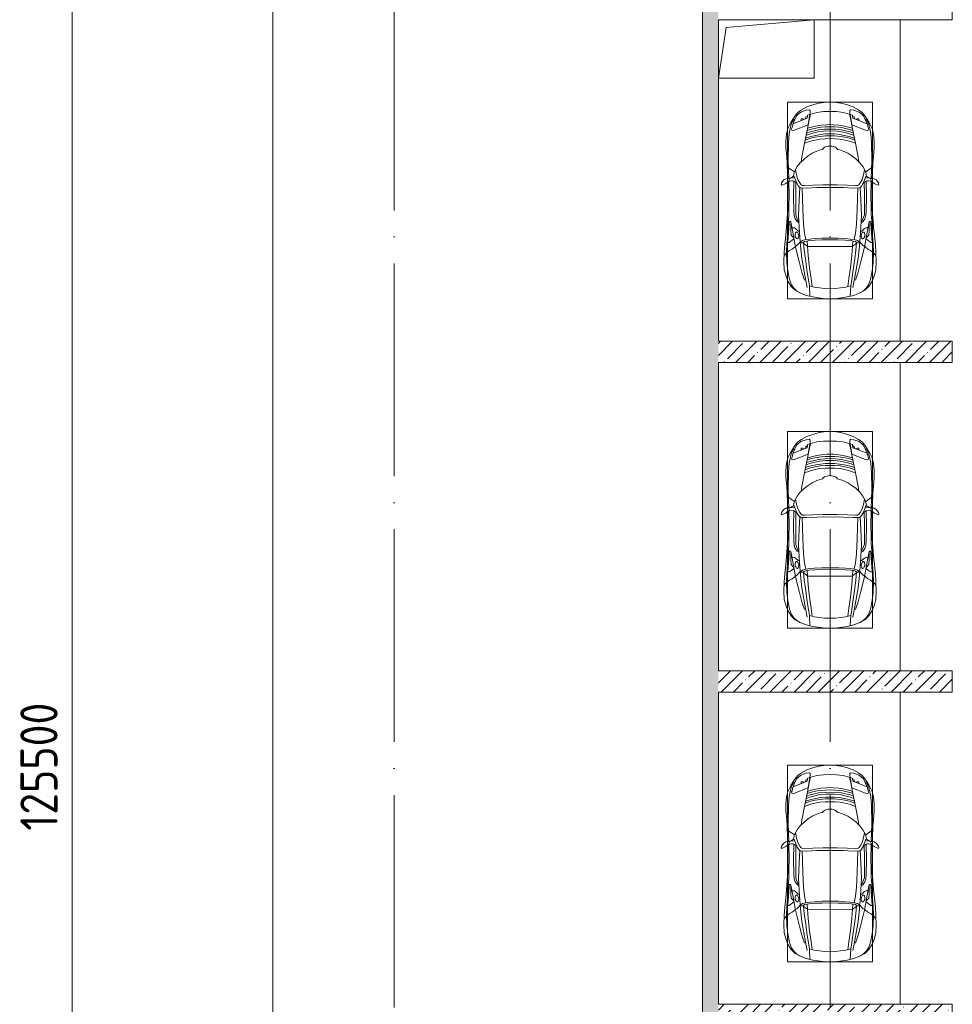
# Model space of a CAD drawing. Header units: millimetres. Extents: x -32229 to 291619, y -13689 to 125138.
# Tile 24 of 256: x -28707 to -11165, y 52975 to 71500. Entities that reach past the tile are written whole.
import ezdxf

# ---------------------------------------------------------------- set-up
doc = ezdxf.new("R2010")
doc.units = ezdxf.units.MM
doc.linetypes.add('ADSK_Линия сетки', pattern=[5000, 4000, -500, 0, -500])
for name, color, linetype, lineweight in [('A-____-____-DIMS', 7, 'Continuous', 9), ('A-____-____-DIMS-200', 7, 'Continuous', 9), ('A-DETL-GENF-OTLN', 7, 'Continuous', 18), ('A-FLOR-____-OTLN', 7, 'Continuous', 18), ('A-WALL-____-MCUT', 7, 'Continuous', 40), ('A-WALL-____-PATT', 7, 'Continuous', 40), ('C-PRKG-____-OTLN', 7, 'Continuous', 18), ('M-EQPM-____-OTLN', 7, 'Continuous', 18), ('S-GRID-____-OTLN', 7, 'Continuous', 9)]:
    doc.layers.add(name, color=color, linetype=linetype, lineweight=lineweight)
doc.styles.add('GOST Common_8', font='GOST_Common.ttf', dxfattribs={"width": 0.9, "height": 700})
doc.dimstyles.new('ADSK_Основной_3_5_мм', dxfattribs={"dimscale": 304.8, "dimtxt": 704.000497, "dimasz": 0.492126, "dimexe": 0.984252, "dimexo": 0.984252, "dimgap": 0.19685, "dimtad": 1, "dimdec": 0, "dimdsep": 46, "dimtxsty": 'GOST Common_8', "dimblk1": 'OBLIQUE', "dimblk2": 'OBLIQUE', "dimsah": 1, "dimcen": 0.09, "dimdle": 0.984252, "dimazin": 2, "dimtfac": 1, "dimtdec": 4, "dimtix": 1, "dimtmove": 0, "dimatfit": 3, "dimfxl": 1, "dimtvp": 1, "dimtolj": 1, "dimtzin": 0, "dimarcsym": 2})
pattern_1 = [(45, (0, 0), (-228.0985, 228.0985), []), (45, (228.1, 0), (-228.0985, 228.0985), [403.225, -80.645, 6.706, -73.939])]

# ---------------------------------------------------------------- blocks, each defined once
blk = doc.blocks.new('АР_Машиноместо - 4900x2400_М__5300х2500_-V53--02 ЭМ')
at = {"layer": 'A-DETL-GENF-OTLN', "color": 253, "lineweight": 13, "true_color": 0xaaaaaa}
for p, q in [((816, -891), (712, -946)), ((943, -845), (816, -891)), ((1044, -819), (943, -845)), ((1133, -806), (1044, -819)), ((1250, -800), (1133, -806)), ((1250, -800), (1367, -806)), ((1367, -806), (1456, -819)), ((1456, -819), (1557, -845)), ((1557, -845), (1684, -891)), ((1684, -891), (1788, -946)), ((593, -1057), (539, -1140)), ((618, -1057), (587, -1126)), ((647, -993), (593, -1057)), ((655, -1024), (618, -1057)), ((712, -946), (647, -993)), ((701, -989), (655, -1024)), ((800, -953), (701, -989)), ((859, -944), (800, -953)), ((841, -1226), (878, -991)), ((883, -1027), (854, -1167)), ((878, -959), (859, -944)), ((1000, -994), (871, -1031)), ((878, -991), (878, -959)), ((1127, -980), (1000, -994)), ((1250, -978), (1127, -980)), ((1250, -978), (1373, -980)), ((1373, -980), (1500, -994)), ((1500, -994), (1629, -1031)), ((1617, -1027), (1646, -1167)), ((1622, -959), (1641, -944)), ((1622, -991), (1622, -959)), ((1659, -1226), (1622, -991)), ((1641, -944), (1700, -953)), ((1700, -953), (1799, -989)), ((1788, -946), (1853, -993)), ((1799, -989), (1845, -1024)), ((1845, -1024), (1882, -1057)), ((1853, -993), (1907, -1057)), ((1882, -1057), (1913, -1126)), ((1907, -1057), (1961, -1140)), ((456, -1296), (431, -1397)), ((487, -1232), (456, -1296)), ((539, -1140), (487, -1232)), ((540, -1160), (516, -1180)), ((535, -1281), (527, -1305)), ((548, -1220), (535, -1281)), ((561, -1133), (540, -1160)), ((587, -1126), (548, -1220)), ((589, -1122), (561, -1133)), ((581, -1327), (841, -1226)), ((854, -1167), (827, -1301)), ((876, -1279), (828, -1294)), ((979, -1255), (876, -1279)), ((1007, -1284), (925, -1302)), ((1084, -1236), (979, -1255)), ((1084, -1275), (1007, -1284)), ((1183, -1227), (1084, -1236)), ((1159, -1268), (1084, -1275)), ((1250, -1267), (1159, -1268)), ((1250, -1224), (1183, -1227)), ((1250, -1224), (1317, -1227)), ((1250, -1267), (1341, -1268)), ((1317, -1227), (1416, -1236)), ((1341, -1268), (1416, -1275)), ((1416, -1236), (1521, -1255)), ((1416, -1275), (1493, -1284)), ((1493, -1284), (1575, -1302)), ((1521, -1255), (1624, -1279)), ((1624, -1279), (1672, -1294)), ((1646, -1167), (1673, -1301)), ((1919, -1327), (1659, -1226)), ((1911, -1122), (1939, -1133)), ((1913, -1126), (1952, -1220)), ((1939, -1133), (1960, -1160)), ((1952, -1220), (1965, -1281)), ((1960, -1160), (1984, -1180)), ((1961, -1140), (2013, -1232)), ((1965, -1281), (1973, -1305)), ((2013, -1232), (2044, -1296)), ((2044, -1296), (2069, -1397)), ((431, -1397), (422, -1534)), ((527, -1305), (532, -1326)), ((532, -1326), (554, -1333)), ((554, -1333), (581, -1327)), ((827, -1301), (770, -1576)), ((884, -1481), (782, -1518)), ((887, -1447), (790, -1477)), ((871, -1401), (800, -1425)), ((874, -1361), (810, -1383)), ((859, -1321), (820, -1334)), ((925, -1302), (859, -1321)), ((945, -1381), (871, -1401)), ((958, -1341), (874, -1361)), ((973, -1460), (884, -1481)), ((986, -1426), (887, -1447)), ((1059, -1355), (945, -1381)), ((1035, -1323), (958, -1341)), ((1062, -1446), (973, -1460)), ((1070, -1410), (986, -1426)), ((1148, -1312), (1035, -1323)), ((1174, -1344), (1059, -1355)), ((1164, -1435), (1062, -1446)), ((1168, -1400), (1070, -1410)), ((1250, -1309), (1148, -1312)), ((1250, -1435), (1164, -1435)), ((1250, -1400), (1168, -1400)), ((1250, -1345), (1174, -1344)), ((1250, -1309), (1352, -1312)), ((1250, -1345), (1326, -1344)), ((1250, -1400), (1332, -1400)), ((1250, -1435), (1336, -1435)), ((1326, -1344), (1441, -1355)), ((1332, -1400), (1430, -1410)), ((1336, -1435), (1438, -1446)), ((1352, -1312), (1465, -1323)), ((1430, -1410), (1514, -1426)), ((1438, -1446), (1527, -1460)), ((1441, -1355), (1555, -1381)), ((1465, -1323), (1542, -1341)), ((1514, -1426), (1613, -1447)), ((1527, -1460), (1616, -1481)), ((1542, -1341), (1626, -1361)), ((1555, -1381), (1629, -1401)), ((1575, -1302), (1641, -1321)), ((1613, -1447), (1710, -1477)), ((1616, -1481), (1718, -1518)), ((1626, -1361), (1690, -1383)), ((1629, -1401), (1700, -1425)), ((1641, -1321), (1680, -1334)), ((1673, -1301), (1730, -1576)), ((1946, -1333), (1919, -1327)), ((1968, -1326), (1946, -1333)), ((1973, -1305), (1968, -1326)), ((2069, -1397), (2078, -1534)), ((422, -1534), (422, -1663)), ((422, -1663), (435, -1821)), ((770, -1576), (718, -1834)), ((882, -1536), (770, -1576)), ((995, -1509), (882, -1536)), ((1060, -1496), (995, -1509)), ((1159, -1489), (1060, -1496)), ((1147, -1651), (1124, -1671)), ((1185, -1636), (1147, -1651)), ((1250, -1488), (1159, -1489)), ((1218, -1629), (1185, -1636)), ((1218, -1629), (1250, -1627)), ((1250, -1488), (1341, -1489)), ((1282, -1629), (1250, -1627)), ((1282, -1629), (1315, -1636)), ((1315, -1636), (1353, -1651)), ((1341, -1489), (1440, -1496)), ((1353, -1651), (1376, -1671)), ((1440, -1496), (1505, -1509)), ((1505, -1509), (1618, -1536)), ((1618, -1536), (1730, -1576)), ((1730, -1576), (1782, -1834)), ((2078, -1663), (2065, -1821)), ((2078, -1534), (2078, -1663)), ((435, -1821), (445, -1957)), ((718, -1834), (706, -1927)), ((838, -1812), (761, -1872)), ((917, -1761), (838, -1812)), ((1004, -1721), (917, -1761)), ((1065, -1700), (1004, -1721)), ((1107, -1690), (1065, -1700)), ((1124, -1671), (1107, -1690)), ((1376, -1671), (1393, -1690)), ((1393, -1690), (1435, -1700)), ((1435, -1700), (1496, -1721)), ((1496, -1721), (1583, -1761)), ((1583, -1761), (1662, -1812)), ((1662, -1812), (1739, -1872)), ((1782, -1834), (1794, -1927)), ((2065, -1821), (2055, -1957)), ((445, -1957), (453, -2159)), ((475, -2041), (448, -2034)), ((635, -2015), (581, -2106)), ((691, -1942), (635, -2015)), ((761, -1872), (691, -1942)), ((1739, -1872), (1809, -1942)), ((1809, -1942), (1865, -2015)), ((1865, -2015), (1919, -2106)), ((2025, -2041), (2052, -2034)), ((2055, -1957), (2047, -2159)), ((453, -2159), (455, -2239)), ((526, -2075), (475, -2041)), ((537, -2212), (505, -2230)), ((579, -2113), (526, -2075)), ((564, -2195), (537, -2212)), ((567, -2154), (564, -2195)), ((580, -2214), (565, -2186)), ((581, -2106), (567, -2154)), ((601, -2263), (580, -2214)), ((620, -2169), (600, -2073)), ((647, -2254), (620, -2169)), ((1853, -2254), (1880, -2169)), ((1880, -2169), (1900, -2073)), ((1899, -2263), (1920, -2214)), ((1919, -2106), (1933, -2154)), ((1920, -2214), (1935, -2186)), ((1921, -2113), (1974, -2075)), ((1933, -2154), (1936, -2195)), ((1936, -2195), (1963, -2212)), ((1963, -2212), (1995, -2230)), ((1974, -2075), (2025, -2041)), ((2047, -2159), (2045, -2239)), ((333, -2351), (335, -2322)), ((341, -2366), (333, -2351)), ((335, -2322), (382, -2266)), ((384, -2348), (341, -2366)), ((382, -2266), (417, -2243)), ((417, -2334), (384, -2348)), ((417, -2243), (445, -2239)), ((450, -2306), (417, -2334)), ((445, -2239), (482, -2239)), ((470, -2290), (450, -2306)), ((455, -2424), (456, -2301)), ((505, -2230), (468, -2239)), ((494, -2289), (470, -2290)), ((482, -2236), (479, -2289)), ((523, -2281), (494, -2289)), ((587, -2231), (510, -2227)), ((559, -2283), (523, -2281)), ((581, -2296), (559, -2283)), ((631, -2333), (581, -2296)), ((634, -2341), (601, -2263)), ((604, -2534), (606, -2315)), ((657, -2380), (634, -2341)), ((685, -2322), (647, -2254)), ((673, -2400), (657, -2380)), ((685, -2406), (668, -2638)), ((701, -2415), (673, -2400)), ((710, -2355), (685, -2322)), ((734, -2369), (710, -2355)), ((773, -2372), (734, -2369)), ((929, -2364), (773, -2372)), ((1115, -2359), (929, -2364)), ((1133, -2405), (999, -2409)), ((1250, -2358), (1115, -2359)), ((1250, -2407), (1133, -2405)), ((1250, -2358), (1385, -2359)), ((1250, -2407), (1367, -2405)), ((1367, -2405), (1501, -2409)), ((1385, -2359), (1571, -2364)), ((1571, -2364), (1727, -2372)), ((1727, -2372), (1766, -2369)), ((1766, -2369), (1790, -2355)), ((1790, -2355), (1815, -2322)), ((1799, -2415), (1827, -2400)), ((1815, -2322), (1853, -2254)), ((1815, -2406), (1832, -2638)), ((1827, -2400), (1843, -2380)), ((1843, -2380), (1866, -2341)), ((1866, -2341), (1899, -2263)), ((1869, -2333), (1919, -2296)), ((1896, -2534), (1894, -2315)), ((1913, -2231), (1990, -2227)), ((1919, -2296), (1941, -2283)), ((1941, -2283), (1977, -2281)), ((1977, -2281), (2006, -2289)), ((1995, -2230), (2032, -2239)), ((2006, -2289), (2030, -2290)), ((2018, -2236), (2021, -2289)), ((2055, -2239), (2018, -2239)), ((2030, -2290), (2050, -2306)), ((2045, -2424), (2044, -2301)), ((2050, -2306), (2083, -2334)), ((2083, -2243), (2055, -2239)), ((2118, -2266), (2083, -2243)), ((2083, -2334), (2116, -2348)), ((2116, -2348), (2159, -2366)), ((2165, -2322), (2118, -2266)), ((2159, -2366), (2167, -2351)), ((2167, -2351), (2165, -2322)), ((457, -2614), (455, -2424)), ((604, -2851), (604, -2534)), ((814, -2417), (701, -2415)), ((999, -2409), (814, -2417)), ((1501, -2409), (1686, -2417)), ((1686, -2417), (1799, -2415)), ((1896, -2851), (1896, -2534)), ((2043, -2614), (2045, -2424)), ((456, -2818), (457, -2614)), ((668, -2638), (659, -2936)), ((1832, -2638), (1841, -2936)), ((2044, -2818), (2043, -2614)), ((446, -2965), (456, -2818)), ((604, -2919), (604, -2851)), ((619, -2967), (604, -2919)), ((659, -2936), (676, -3260)), ((1841, -2936), (1824, -3260)), ((1881, -2967), (1896, -2919)), ((1896, -2919), (1896, -2851)), ((2054, -2965), (2044, -2818)), ((433, -3149), (446, -2965)), ((457, -3174), (433, -3148)), ((481, -3085), (475, -3180)), ((486, -3046), (481, -3085)), ((504, -3047), (486, -3046)), ((512, -3061), (504, -3047)), ((511, -3095), (512, -3061)), ((515, -3214), (511, -3095)), ((644, -3025), (619, -2967)), ((665, -3046), (644, -3025)), ((1835, -3046), (1856, -3025)), ((1856, -3025), (1881, -2967)), ((1985, -3214), (1989, -3095)), ((1988, -3061), (1996, -3047)), ((1989, -3095), (1988, -3061)), ((1996, -3047), (2014, -3046)), ((2014, -3046), (2019, -3085)), ((2019, -3085), (2025, -3180)), ((2043, -3174), (2067, -3148)), ((2067, -3149), (2054, -2965)), ((2084, -3306), (2067, -3148)), ((397, -3474), (416, -3306)), ((416, -3306), (433, -3149)), ((475, -3174), (457, -3174)), ((475, -3180), (462, -3347)), ((558, -3165), (514, -3168)), ((522, -3303), (515, -3214)), ((565, -3350), (522, -3303)), ((579, -3168), (558, -3165)), ((602, -3179), (579, -3168)), ((600, -3262), (594, -3293)), ((594, -3293), (597, -3327)), ((597, -3327), (605, -3347)), ((612, -3246), (600, -3262)), ((654, -3228), (602, -3179)), ((627, -3246), (612, -3246)), ((643, -3260), (627, -3246)), ((657, -3286), (643, -3260)), ((675, -3228), (654, -3228)), ((661, -3321), (657, -3286)), ((659, -3344), (661, -3321)), ((676, -3260), (696, -3503)), ((1824, -3260), (1804, -3503)), ((1825, -3228), (1846, -3228)), ((1839, -3321), (1843, -3286)), ((1841, -3344), (1839, -3321)), ((1843, -3286), (1857, -3260)), ((1846, -3228), (1898, -3179)), ((1857, -3260), (1873, -3246)), ((1873, -3246), (1888, -3246)), ((1888, -3246), (1900, -3262)), ((1903, -3327), (1895, -3347)), ((1898, -3179), (1921, -3168)), ((1900, -3262), (1906, -3293)), ((1906, -3293), (1903, -3327)), ((1921, -3168), (1942, -3165)), ((1935, -3350), (1978, -3303)), ((1942, -3165), (1986, -3168)), ((1978, -3303), (1985, -3214)), ((2025, -3174), (2043, -3174)), ((2025, -3180), (2038, -3347)), ((2103, -3474), (2084, -3306)), ((390, -3630), (397, -3474)), ((462, -3347), (457, -3435)), ((457, -3435), (466, -3441)), ((466, -3441), (482, -3439)), ((482, -3439), (508, -3423)), ((508, -3423), (567, -3375)), ((598, -3519), (538, -3567)), ((570, -3361), (565, -3350)), ((567, -3375), (570, -3361)), ((625, -3501), (598, -3519)), ((605, -3347), (620, -3369)), ((620, -3369), (639, -3373)), ((655, -3470), (625, -3501)), ((639, -3373), (654, -3361)), ((654, -3361), (659, -3344)), ((690, -3434), (655, -3470)), ((744, -3447), (691, -3447)), ((773, -3424), (744, -3447)), ((744, -3447), (773, -3472)), ((811, -3415), (773, -3424)), ((773, -3472), (826, -3512)), ((853, -3407), (811, -3415)), ((826, -3512), (821, -3413)), ((840, -3688), (827, -3510)), ((1250, -3520), (827, -3517)), ((965, -3398), (853, -3407)), ((1103, -3394), (965, -3398)), ((1250, -3391), (1103, -3394)), ((1250, -3391), (1397, -3394)), ((1250, -3520), (1673, -3517)), ((1397, -3394), (1535, -3398)), ((1535, -3398), (1647, -3407)), ((1647, -3407), (1689, -3415)), ((1660, -3688), (1673, -3510)), ((1674, -3512), (1679, -3413)), ((1727, -3472), (1674, -3512)), ((1689, -3415), (1727, -3424)), ((1727, -3424), (1756, -3447)), ((1756, -3447), (1727, -3472)), ((1756, -3447), (1809, -3447)), ((1810, -3434), (1845, -3470)), ((1846, -3361), (1841, -3344)), ((1845, -3470), (1875, -3501)), ((1861, -3373), (1846, -3361)), ((1880, -3369), (1861, -3373)), ((1875, -3501), (1902, -3519)), ((1895, -3347), (1880, -3369)), ((1902, -3519), (1962, -3567)), ((1930, -3361), (1935, -3350)), ((1933, -3375), (1930, -3361)), ((1992, -3423), (1933, -3375)), ((2018, -3439), (1992, -3423)), ((2034, -3441), (2018, -3439)), ((2043, -3435), (2034, -3441)), ((2038, -3347), (2043, -3435)), ((2110, -3630), (2103, -3474)), ((384, -3803), (390, -3630)), ((404, -3666), (388, -3688)), ((439, -3630), (404, -3666)), ((491, -3594), (439, -3630)), ((538, -3567), (491, -3594)), ((864, -3917), (840, -3688)), ((1636, -3917), (1660, -3688)), ((1962, -3567), (2009, -3594)), ((2009, -3594), (2061, -3630)), ((2061, -3630), (2096, -3666)), ((2096, -3666), (2112, -3688)), ((2116, -3803), (2110, -3630)), ((387, -3958), (384, -3803)), ((2113, -3958), (2116, -3803)), ((416, -4059), (387, -3958)), ((459, -4167), (416, -4059)), ((894, -4122), (864, -3917)), ((1606, -4122), (1636, -3917)), ((2041, -4167), (2084, -4059)), ((2084, -4059), (2113, -3958)), ((522, -4268), (459, -4167)), ((955, -4284), (861, -4259)), ((861, -4260), (869, -4451)), ((914, -4272), (894, -4122)), ((1545, -4284), (1639, -4259)), ((1586, -4272), (1606, -4122)), ((1639, -4260), (1631, -4451)), ((1978, -4268), (2041, -4167)), ((596, -4341), (522, -4268)), ((686, -4392), (596, -4341)), ((804, -4437), (686, -4392)), ((927, -4467), (804, -4437)), ((1050, -4297), (955, -4284)), ((1146, -4307), (1050, -4297)), ((1250, -4312), (1146, -4307)), ((1250, -4312), (1354, -4307)), ((1354, -4307), (1450, -4297)), ((1450, -4297), (1545, -4284)), ((1573, -4467), (1696, -4437)), ((1696, -4437), (1814, -4392)), ((1814, -4392), (1904, -4341)), ((1904, -4341), (1978, -4268)), ((1115, -4493), (927, -4467)), ((1250, -4500), (1115, -4493)), ((1250, -4500), (1385, -4493)), ((1385, -4493), (1573, -4467))]:
    blk.add_line(p, q, dxfattribs=at)
at = {"layer": 'A-DETL-GENF-OTLN', "color": 254, "lineweight": 13, "true_color": 0xd4d4d4}
for p, q in [((819, -1103), (554, -1208)), ((793, -1076), (791, -1115)), ((823, -1074), (793, -1076)), ((824, -1064), (819, -1103)), ((828, -1045), (824, -1064)), ((871, -1032), (828, -1045)), ((1629, -1032), (1672, -1045)), ((1672, -1045), (1676, -1064)), ((1676, -1064), (1681, -1103)), ((1677, -1074), (1707, -1076)), ((1681, -1103), (1946, -1208)), ((1707, -1076), (1709, -1115)), ((507, -1274), (483, -1396)), ((528, -1199), (507, -1274)), ((562, -1132), (528, -1199)), ((709, -1113), (708, -1147)), ((738, -1114), (709, -1113)), ((773, -1121), (738, -1114)), ((1727, -1121), (1762, -1114)), ((1762, -1114), (1791, -1113)), ((1791, -1113), (1792, -1147)), ((1938, -1132), (1972, -1199)), ((1972, -1199), (1993, -1274)), ((1993, -1274), (2017, -1396)), ((483, -1396), (471, -1561)), ((2017, -1396), (2029, -1561)), ((471, -1561), (463, -1890)), ((2029, -1561), (2037, -1890)), ((463, -1890), (472, -2078)), ((2037, -1890), (2028, -2078)), ((472, -2078), (474, -2239)), ((2028, -2078), (2026, -2239)), ((483, -2571), (478, -2290)), ((571, -2291), (564, -2581)), ((1929, -2291), (1936, -2581)), ((2017, -2571), (2022, -2290)), ((478, -2755), (483, -2571)), ((564, -2581), (572, -2853)), ((728, -2416), (734, -2607)), ((1772, -2416), (1766, -2607)), ((1936, -2581), (1928, -2853)), ((2022, -2755), (2017, -2571)), ((474, -2914), (478, -2755)), ((734, -2607), (738, -2818)), ((1766, -2607), (1762, -2818)), ((2026, -2914), (2022, -2755)), ((466, -3036), (474, -2914)), ((572, -2853), (576, -2937)), ((576, -2937), (595, -2998)), ((738, -2818), (753, -3099)), ((1762, -2818), (1747, -3099)), ((1924, -2937), (1905, -2998)), ((1928, -2853), (1924, -2937)), ((2034, -3036), (2026, -2914)), ((440, -3469), (462, -3137)), ((462, -3137), (466, -3036)), ((512, -3053), (533, -3146)), ((533, -3146), (564, -3316)), ((595, -2998), (629, -3048)), ((629, -3048), (667, -3070)), ((753, -3099), (772, -3268)), ((1747, -3099), (1728, -3268)), ((1871, -3048), (1833, -3070)), ((1905, -2998), (1871, -3048)), ((1967, -3146), (1936, -3316)), ((1988, -3053), (1967, -3146)), ((2038, -3137), (2034, -3036)), ((2060, -3469), (2038, -3137)), ((564, -3316), (602, -3530)), ((772, -3268), (797, -3388)), ((1728, -3268), (1703, -3388)), ((1936, -3316), (1898, -3530)), ((434, -3624), (440, -3469)), ((735, -3406), (688, -3436)), ((696, -3503), (723, -3742)), ((797, -3388), (735, -3406)), ((749, -3451), (765, -3589)), ((870, -3377), (797, -3388)), ((957, -3369), (870, -3377)), ((1093, -3361), (957, -3369)), ((1250, -3361), (1093, -3361)), ((1250, -3361), (1407, -3361)), ((1407, -3361), (1543, -3369)), ((1543, -3369), (1630, -3377)), ((1630, -3377), (1703, -3388)), ((1703, -3388), (1765, -3406)), ((1751, -3451), (1735, -3589)), ((1765, -3406), (1812, -3436)), ((1804, -3503), (1777, -3742)), ((2066, -3624), (2060, -3469)), ((439, -3823), (434, -3624)), ((602, -3530), (674, -3827)), ((765, -3589), (786, -3747)), ((1735, -3589), (1714, -3747)), ((1898, -3530), (1826, -3827)), ((2061, -3823), (2066, -3624)), ((455, -3977), (439, -3823)), ((674, -3827), (723, -4002)), ((723, -3742), (787, -4128)), ((786, -3747), (819, -4001)), ((1714, -3747), (1681, -4001)), ((1777, -3742), (1713, -4128)), ((1826, -3827), (1777, -4002)), ((2045, -3977), (2061, -3823)), ((489, -4138), (455, -3977)), ((723, -4002), (772, -4150)), ((819, -4001), (849, -4183)), ((1681, -4001), (1651, -4183)), ((1777, -4002), (1728, -4150)), ((2011, -4138), (2045, -3977)), ((528, -4240), (489, -4138)), ((571, -4303), (528, -4240)), ((787, -4128), (821, -4290)), ((849, -4183), (861, -4260)), ((1651, -4183), (1639, -4260)), ((1713, -4128), (1679, -4290)), ((1929, -4303), (1972, -4240)), ((1972, -4240), (2011, -4138)), ((625, -4355), (571, -4303)), ((696, -4396), (625, -4355)), ((1804, -4396), (1875, -4355)), ((1875, -4355), (1929, -4303))]:
    blk.add_line(p, q, dxfattribs=at)
at = {"layer": 'C-PRKG-____-OTLN', "color": 253, "lineweight": 13, "true_color": 0xaaaaaa}
for p, q in [((450, -800), (450, -4500)), ((450, -800), (2050, -800)), ((2050, -800), (2050, -4500)), ((450, -4500), (2050, -4500))]:
    blk.add_line(p, q, dxfattribs=at)
blk = doc.blocks.new('АР_Канал вертикальный прямоугольный - ОВ-6392399--02 ЭМ')
at = {"layer": 'M-EQPM-____-OTLN', "color": 253, "lineweight": 13, "true_color": 0xaaaaaa}
for p, q in [((900, 550), (-900, 550)), ((-900, 550), (-900, -550)), ((-900, -550), (-900, 550)), ((-900, 550), (900, 550)), ((-900, -550), (-755, 405)), ((-755, 405), (900, 550)), ((900, -550), (900, 550)), ((900, 550), (900, -550)), ((-900, -550), (900, -550)), ((900, -550), (-900, -550))]:
    blk.add_line(p, q, dxfattribs=at)
blk = doc.blocks.new('Наметкина 10_РД_АР_П_отсоединено_rvt-1--02 ЭМ')
at = {"layer": 'A-WALL-____-PATT', "lineweight": 5, "true_color": 0xaaaaaa}
h = blk.add_hatch(dxfattribs=at)
h.set_pattern_fill('FP_3', color=253, style=0, pattern_type=2)
h.set_pattern_definition(pattern_1)
h.paths.add_polyline_path([(-15865, 35975), (-15565, 35975), (-15565, 75750), (-15865, 75750), (-15865, 39238)])
h = blk.add_hatch(dxfattribs=at)
h.set_pattern_fill('FP_3', color=253, style=0, pattern_type=2)
h.set_pattern_definition(pattern_1)
h.paths.add_polyline_path([(-11165, 65050), (-11165, 65450), (-15565, 65450), (-15565, 65050), (-11233, 65050)])
h = blk.add_hatch(dxfattribs=at)
h.set_pattern_fill('FP_3', color=253, style=0, pattern_type=2)
h.set_pattern_definition(pattern_1)
h.paths.add_polyline_path([(-15565, 58850), (-11165, 58850), (-11165, 59250), (-15565, 59250)])
h = blk.add_hatch(dxfattribs=at)
h.set_pattern_fill('FP_3', color=253, style=0, pattern_type=2)
h.set_pattern_definition(pattern_1)
h.paths.add_polyline_path([(-11165, 52575), (-11165, 52975), (-15565, 52975), (-15565, 52575), (-11233, 52575)])
at = {"layer": 'A-FLOR-____-OTLN', "color": 253, "lineweight": 13, "true_color": 0xaaaaaa}
for p, q in [((-12145, 65450), (-12145, 71500)), ((-12145, 65450), (-12145, 71500)), ((-12145, 59250), (-12145, 65050)), ((-12145, 59250), (-12145, 65050)), ((-12145, 52975), (-12145, 58850)), ((-12145, 52975), (-12145, 58850))]:
    blk.add_line(p, q, dxfattribs=at)
at = {"layer": 'A-WALL-____-MCUT', "color": 253, "lineweight": 13, "true_color": 0xaaaaaa}
for p, q in [((-15865, 75350), (-15865, 35975)), ((-11165, 71500), (-11165, 71900)), ((-13765, 71500), (-11165, 71500)), ((-15565, 65450), (-15565, 70400)), ((-11165, 65450), (-15565, 65450)), ((-11165, 65050), (-11165, 65450)), ((-15565, 59250), (-15565, 65050)), ((-15565, 65050), (-11165, 65050)), ((-11165, 59250), (-15565, 59250)), ((-11165, 58850), (-11165, 59250)), ((-15565, 52975), (-15565, 58850)), ((-15565, 58850), (-11165, 58850)), ((-11165, 52975), (-15565, 52975)), ((-11165, 52575), (-11165, 52975))]:
    blk.add_line(p, q, dxfattribs=at)
at = {"layer": 'C-PRKG-____-OTLN', "color": 253, "lineweight": 13, "true_color": 0xaaaaaa}
for p in [(-14715, 70750), (-14715, 64550), (-14715, 58275)]:
    blk.add_blockref('АР_Машиноместо - 4900x2400_М__5300х2500_-V53--02 ЭМ', p, dxfattribs=at)
at = {"layer": 'M-EQPM-____-OTLN', "color": 253, "lineweight": 13, "true_color": 0xaaaaaa}
blk.add_blockref('АР_Канал вертикальный прямоугольный - ОВ-6392399--02 ЭМ', (-14665, 70950), dxfattribs=at)
blk = doc.blocks.new('DIMBLOCK2--02 ЭМ')
at = {"layer": 'A-____-____-DIMS-200', "color": 8, "true_color": 0x808080}
for p, q in [((-23752, 75450), (-24246, 75450)), ((-23946, 28150), (-23946, 75450)), ((-23946, 75450), (-23752, 75450)), ((-23752, 28150), (-24246, 28150)), ((-23946, 28150), (-23752, 28150))]:
    blk.add_line(p, q, dxfattribs=at)
at = {"layer": 'A-____-____-DIMS-200', "color": 8, "lineweight": 40, "true_color": 0x808080}
for p, q in [((-23946, 75450), (-24021, 75525)), ((-23946, 75450), (-23871, 75375)), ((-23946, 28150), (-24021, 28225)), ((-23946, 28150), (-23871, 28075))]:
    blk.add_line(p, q, dxfattribs=at)
at = {"layer": 'A-____-____-DIMS-200', "color": 0, "insert": (-24921, 50666), "char_height": 700, "width": 2720.54, "attachment_point": 1, "rotation": 90, "line_spacing_factor": 1.022761, "style": 'GOST Common_8'}
blk.add_mtext('47300', dxfattribs=at)
blk = doc.blocks.new('_Oblique')
at = {"color": 0, "linetype": 'ByBlock', "lineweight": -2}
blk.add_line((-0.5, -0.5), (0.5, 0.5), dxfattribs=at)
blk = doc.blocks.new('DIMBLOCK5--02 ЭМ')
at = {"layer": 'A-____-____-DIMS-200', "color": 8, "true_color": 0x808080}
for p, q in [((-27720, -5550), (-27720, 120550)), ((-27526, 120250), (-28020, 120250)), ((-27720, 120250), (-27526, 120250)), ((-27526, -5250), (-28020, -5250)), ((-27720, -5250), (-27526, -5250))]:
    blk.add_line(p, q, dxfattribs=at)
at = {"layer": 'A-____-____-DIMS-200', "color": 8, "lineweight": 40, "true_color": 0x808080}
for p, q in [((-27720, 120250), (-27795, 120325)), ((-27720, 120250), (-27645, 120175)), ((-27720, -5250), (-27795, -5175)), ((-27720, -5250), (-27645, -5325))]:
    blk.add_line(p, q, dxfattribs=at)
at = {"layer": 'A-____-____-DIMS-200', "color": 0, "insert": (-28695, 56241), "char_height": 700, "width": 3021.24, "attachment_point": 1, "rotation": 90, "line_spacing_factor": 1.022761, "style": 'GOST Common_8'}
blk.add_mtext('125500', dxfattribs=at)

msp = doc.modelspace()

# ---------------------------------------------------------------- linework, layer by layer
at = {"layer": 'S-GRID-____-OTLN', "color": 253, "linetype": 'ADSK_Линия сетки', "true_color": 0xaaaaaa}
for p, q in [((-21664.7, -12088.9), (-21664.7, 125138.4)), ((-13464.7, -12088.9), (-13464.7, 125138.4))]:
    msp.add_line(p, q, dxfattribs=at)

# ---------------------------------------------------------------- block references
at = {"lineweight": 5}
msp.add_blockref('Наметкина 10_РД_АР_П_отсоединено_rvt-1--02 ЭМ', (0, 0), dxfattribs=at)

# ---------------------------------------------------------------- dimensions: what is measured, and where the dimension line sits
at = {"layer": 'A-____-____-DIMS', "color": 8, "true_color": 0x808080}
for base, p1, p2, override, picture, middle in [((-27720.3, 120250), (-27826.3, -5250), (-27826.3, 120250), {"dimpost": '<>', "dimfxl": 125500}, 'DIMBLOCK5--02 ЭМ', (-28130.3, 57500)), ((-23946.4, 75450), (-24052.5, 28150), (-24052.5, 75450), {"dimpost": '<>', "dimfxl": 47300}, 'DIMBLOCK2--02 ЭМ', (-24356.4, 51800))]:
    dim = msp.add_linear_dim(base=base, p1=p1, p2=p2, angle=90, dimstyle='ADSK_Основной_3_5_мм', override=override, dxfattribs=at)
    dim.commit()
    dim.dimension.update_dxf_attribs({"geometry": picture, "text_midpoint": middle})

doc.saveas('drawing.dxf')
